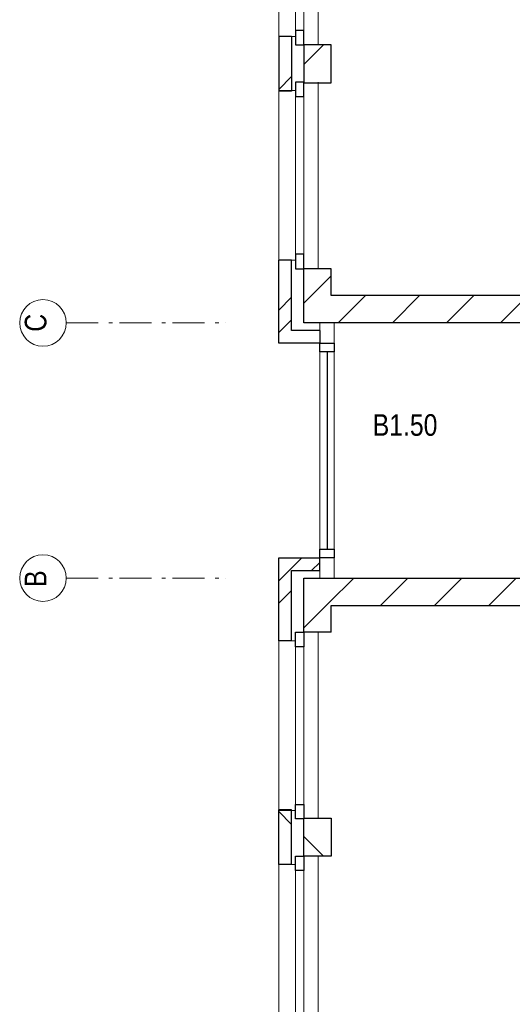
# Model space of a CAD drawing. Header units: millimetres. Extents: x 274611 to 571164, y 158736 to 298905.
# Tile 58 of 172: x 450458 to 454318, y 199407 to 207123. Entities that reach past the tile are written whole.
import ezdxf

# ---------------------------------------------------------------- set-up
doc = ezdxf.new("R2010")
doc.units = ezdxf.units.MM
doc.header["$LTSCALE"] = 400
doc.linetypes.add('STYLE_06', pattern=[1.041641, 0.625, -0.208282, 0.069427, -0.138931])
for name, color, linetype, lineweight in [('Buitenkozijnen', 140, 'Continuous', 15), ('mat-baksteen', 5, 'Continuous', 25), ('mat-kalkzandsteen', 5, 'Continuous', 25), ('None', 7, 'Continuous', 9), ('Ruimtenummers', 5, 'Continuous', 25)]:
    doc.layers.add(name, color=color, linetype=linetype, lineweight=lineweight)
doc.styles.add('Arial Narrow', font='ARIALN.TTF', dxfattribs={"height": 222.25})

# ---------------------------------------------------------------- blocks, each defined once
blk = doc.blocks.new('Gevelpui best-uitbr 1330 (2D)')
at = {"layer": 'Buitenkozijnen', "lineweight": 15}
for p, q in [((-731.5, 71), (731.5, 71)), ((-731.5, 4), (-731.5, 71)), ((-731.5, 4), (731.5, 4)), ((731.5, 4), (731.5, 71))]:
    blk.add_line(p, q, dxfattribs=at)
at = {"layer": 'Buitenkozijnen', "color": 92, "lineweight": 25}
for points in [[(-731.5, 71), (-617.5, 71), (-617.5, 4), (-731.5, 4)], [(617.5, 71), (731.5, 71), (731.5, 4), (617.5, 4)]]:
    blk.add_lwpolyline(points, close=True, dxfattribs=at)
at = {"layer": 'None', "color": 43, "linetype": 'Continuous', "lineweight": 9}
blk.add_line((-731.5, -107), (731.5, -107), dxfattribs=at)
at = {"layer": 'None', "color": 43, "linetype": 'Continuous', "lineweight": 9, "flags": 128}
blk.add_lwpolyline([(-665, 71), (-665, 200), (665, 200), (665, 71)], dxfattribs=at)
blk = doc.blocks.new('*X297')
at = {"layer": 'None', "lineweight": 9}
blk.add_line((-148.5, -148.5), (4, 4), dxfattribs=at)
blk = doc.blocks.new('*X298')
at = {"layer": 'None', "lineweight": 9}
blk.add_line((100, 100), (200, 200), dxfattribs=at)
blk = doc.blocks.new('Penant best-uitbr  (2D)')
at = {"layer": 'mat-baksteen', "lineweight": 25}
for p, q in [((-215, 200), (215, 200)), ((-215, 100), (-215, 200)), ((215, 100), (215, 200)), ((-215, 100), (215, 100))]:
    blk.add_line(p, q, dxfattribs=at)
at = {"layer": 'mat-kalkzandsteen', "lineweight": 25}
blk.add_lwpolyline([(-148.5, 4), (148.5, 4), (148.5, -210), (-148.5, -210)], close=True, dxfattribs=at)
at = {"layer": 'mat-baksteen'}
blk.add_blockref('*X298', (0, 0), dxfattribs=at)
at = {"layer": 'mat-kalkzandsteen'}
blk.add_blockref('*X297', (0, 0), dxfattribs=at)
blk = doc.blocks.new('*X967')
at = {"layer": 'None', "lineweight": 9}
blk.add_line((-55687.9, 314.9), (-55492.9, 510), dxfattribs=at)
blk = doc.blocks.new('*X968')
at = {"layer": 'None', "lineweight": 9}
for p, q in [((-55492.9, 510), (-55297.9, 705)), ((-55087.6, 491), (-54873.6, 705)), ((-54663.3, 491), (-54449.3, 705)), ((-54239.1, 491), (-54025.1, 705)), ((-53814.8, 491), (-53600.8, 705)), ((-53390.5, 491), (-53176.5, 705)), ((-52966.3, 491), (-52752.3, 705)), ((-52542, 491), (-52328, 705)), ((-52117.7, 491), (-51903.7, 705)), ((-51693.5, 491), (-51479.5, 705)), ((-51269.2, 491), (-51055.2, 705)), ((-50845, 491), (-50631, 705)), ((-50420.7, 491), (-50206.7, 705))]:
    blk.add_line(p, q, dxfattribs=at)
blk = doc.blocks.new('*X969')
at = {"layer": 'None', "lineweight": 9}
for p, q in [((-55883.9, 684.6), (-55794, 774.6)), ((-55883.9, 508.2), (-55783.9, 608.2))]:
    blk.add_line(p, q, dxfattribs=at)
blk = doc.blocks.new('*X970')
at = {"layer": 'None', "lineweight": 9}
for p, q in [((-55794, 774.6), (-55704, 864.5)), ((-55627.7, 764.5), (-55563.9, 828.2))]:
    blk.add_line(p, q, dxfattribs=at)
blk = doc.blocks.new('*X975')
at = {"layer": 'None', "lineweight": 9}
blk.add_line((-55687.9, 2860.5), (-55473.9, 3074.5), dxfattribs=at)
blk = doc.blocks.new('*X976')
at = {"layer": 'None', "lineweight": 9}
for p, q in [((-55419.2, 2705), (-55205.2, 2919)), ((-54994.9, 2705), (-54780.9, 2919)), ((-54570.6, 2705), (-54356.6, 2919)), ((-54146.4, 2705), (-53932.4, 2919)), ((-53722.1, 2705), (-53508.1, 2919)), ((-53297.9, 2705), (-53083.9, 2919)), ((-52873.6, 2705), (-52659.6, 2919)), ((-52449.3, 2705), (-52235.3, 2919)), ((-52025.1, 2705), (-51811.1, 2919)), ((-51600.8, 2705), (-51386.8, 2919)), ((-51176.5, 2705), (-50962.5, 2919)), ((-50752.3, 2705), (-50538.3, 2919)), ((-50328, 2705), (-50114, 2919))]:
    blk.add_line(p, q, dxfattribs=at)
blk = doc.blocks.new('*X977')
at = {"layer": 'None', "lineweight": 9}
for p, q in [((-55883.9, 2805.9), (-55783.9, 2905.9)), ((-55883.9, 2629.5), (-55783.9, 2729.5))]:
    blk.add_line(p, q, dxfattribs=at)

msp = doc.modelspace()

# ---------------------------------------------------------------- linework, layer by layer
at = {"layer": 'Buitenkozijnen', "lineweight": 15}
for p, q in [((452809.18474, 204746.95664), (452809.18474, 202746.95664)), ((452809.18474, 204746.95664), (452923.18474, 204746.95664)), ((452923.18474, 204746.95664), (452923.18474, 202746.95664)), ((452809.18474, 202746.95664), (452923.18474, 202746.95664))]:
    msp.add_line(p, q, dxfattribs=at)
at = {"layer": 'Buitenkozijnen', "color": 92, "lineweight": 25}
for points in [[(452809.18474, 204587.45664), (452923.18474, 204587.45664), (452923.18474, 204520.45664), (452809.18474, 204520.45664)], [(452809.18474, 202973.45664), (452923.18474, 202973.45664), (452923.18474, 202906.45664), (452809.18474, 202906.45664)]]:
    msp.add_lwpolyline(points, close=True, dxfattribs=at)
at = {"layer": 'mat-baksteen', "lineweight": 25}
for p, q in [((452589.18474, 205237.45664), (452489.18474, 205237.45664)), ((452489.18474, 204587.45664), (452489.18474, 205237.45664)), ((452589.18474, 204687.45664), (452589.18474, 205237.45664)), ((452809.18474, 204687.45664), (452589.18474, 204687.45664)), ((452809.18474, 204687.45664), (452809.18474, 204587.45664)), ((452809.18474, 204587.45664), (452489.18474, 204587.45664)), ((452489.18474, 202256.45664), (452489.18474, 202906.45664)), ((452489.18474, 202906.45664), (452809.18474, 202906.45664)), ((452809.18474, 202806.45664), (452809.18474, 202906.45664)), ((452589.18474, 202256.45664), (452589.18474, 202806.45664)), ((452589.18474, 202806.45664), (452809.18474, 202806.45664)), ((452589.18474, 202256.45664), (452489.18474, 202256.45664))]:
    msp.add_line(p, q, dxfattribs=at)
at = {"layer": 'mat-kalkzandsteen', "lineweight": 25}
for p, q in [((452899.18474, 205170.95664), (452685.18474, 205170.95664)), ((452685.18474, 204746.95664), (452685.18474, 205170.95664)), ((452899.18474, 204960.95664), (452899.18474, 205170.95664)), ((458264.18474, 204960.95664), (452899.18474, 204960.95664)), ((458264.18474, 204746.95664), (452685.18474, 204746.95664)), ((452685.18474, 202322.95664), (452685.18474, 202746.95664)), ((452685.18474, 202746.95664), (458264.18474, 202746.95664)), ((452899.18474, 202322.95664), (452899.18474, 202532.95664)), ((452899.18474, 202532.95664), (456004.18474, 202532.95664)), ((452899.18474, 202322.95664), (452685.18474, 202322.95664))]:
    msp.add_line(p, q, dxfattribs=at)
at = {"layer": 'None', "color": 7, "linetype": 'STYLE_06', "lineweight": 9}
for p, q in [((450823.12537, 204746.95664), (452073.12537, 204746.95664)), ((450823.12537, 202746.95664), (452073.12537, 202746.95664))]:
    msp.add_line(p, q, dxfattribs=at)
at = {"layer": 'None', "color": 92, "linetype": 'Continuous', "lineweight": 25}
msp.add_line((452866.18474, 204520.45664), (452866.18474, 202973.45664), dxfattribs=at)
at = {"layer": 'None', "color": 43, "linetype": 'Continuous', "lineweight": 9}
for centre in [(450640.51895, 204746.95664), (450640.51895, 202746.95664)]:
    msp.add_circle(centre, 182.60642, dxfattribs=at)

# ---------------------------------------------------------------- block references
at = {"layer": 'mat-baksteen'}
for name in ['*X977', '*X970', '*X969']:
    msp.add_blockref(name, (508373.12537, 202041.95664), dxfattribs=at)
at = {"layer": 'mat-kalkzandsteen', "color": 7, "xscale": -1, "rotation": 90}
for name, p in [('Gevelpui best-uitbr 1330 (2D)', (452689.18474, 207656.95664)), ('Penant best-uitbr  (2D)', (452689.18474, 206776.95664)), ('Gevelpui best-uitbr 1330 (2D)', (452689.18474, 205902.45664))]:
    msp.add_blockref(name, p, dxfattribs=at)
at = {"layer": 'mat-kalkzandsteen'}
for name in ['*X975', '*X976', '*X968', '*X967']:
    msp.add_blockref(name, (508373.12537, 202041.95664), dxfattribs=at)
at = {"layer": 'mat-kalkzandsteen', "color": 7, "rotation": 90}
for name, p in [('Gevelpui best-uitbr 1330 (2D)', (452689.18474, 201591.45664)), ('Penant best-uitbr  (2D)', (452689.18474, 200716.95664)), ('Gevelpui best-uitbr 1330 (2D)', (452689.18474, 199836.95664))]:
    msp.add_blockref(name, p, dxfattribs=at)

# ---------------------------------------------------------------- texts
at = {"layer": 'None', "color": 8, "insert": (450497.76137, 204677.95433), "char_height": 169.33333, "attachment_point": 1, "rotation": 90, "style": 'Arial Narrow'}
msp.add_mtext('C', dxfattribs=at)
at = {"layer": 'None', "color": 8, "insert": (450497.76137, 202677.95433), "char_height": 169.33333, "width": 617.361, "attachment_point": 1, "rotation": 90, "style": 'Arial Narrow'}
msp.add_mtext('B', dxfattribs=at)
at = {"layer": 'Ruimtenummers', "insert": (453224.61266, 204031.56362), "char_height": 169.333333, "attachment_point": 1, "style": 'Arial Narrow'}
msp.add_mtext('B1.50', dxfattribs=at)

doc.saveas('drawing.dxf')
